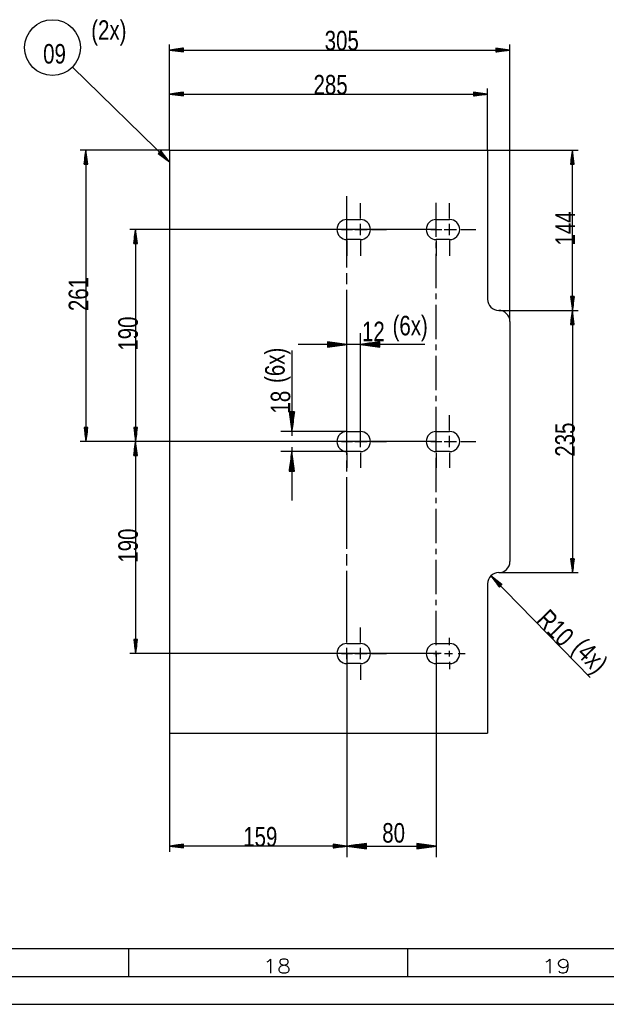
# Model space of a CAD drawing. Header units: millimetres. Extents: x -6 to 1189, y -6 to 841.
# Tile 18 of 23: x 825 to 930, y 0 to 176. Entities that reach past the tile are written whole.
import ezdxf

# ---------------------------------------------------------------- set-up
doc = ezdxf.new("R2010")
doc.units = ezdxf.units.MM
doc.layers.add('201', color=7, linetype='Continuous')
doc.styles.add('SEACAD_Arial', font='arial.ttf', dxfattribs={"width": 0.75})
doc.styles.add('SEACAD_simplex_shx', font='simplex.shx', dxfattribs={"width": 1.025})

msp = doc.modelspace()

# ---------------------------------------------------------------- linework, layer by layer
at = {"layer": '201', "color": 7, "linetype": 'Continuous'}
for p, q in [((851.87, 153.06), (851.87, 172.03)), ((854.37, 171.36), (851.87, 171.03)), ((854.37, 171.19), (853.02, 171.19)), ((854.37, 171.24), (853.41, 171.24)), ((854.37, 171.29), (853.8, 171.29)), ((854.37, 171.34), (854.18, 171.34)), ((854.37, 171.34), (854.18, 171.34)), ((854.37, 170.7), (854.37, 171.36)), ((912.87, 171.03), (910.37, 171.36)), ((910.37, 171.36), (910.37, 170.7)), ((910.37, 171.34), (910.55, 171.34)), ((910.37, 171.34), (910.55, 171.34)), ((910.37, 171.29), (910.94, 171.29)), ((910.37, 171.24), (911.32, 171.24)), ((910.37, 171.19), (911.71, 171.19)), ((912.87, 122.36), (912.87, 172.03)), ((851.87, 171.03), (912.87, 171.03)), ((851.87, 171.03), (854.37, 170.7)), ((854.37, 171.03), (851.87, 171.03)), ((854.37, 171.03), (851.87, 171.03)), ((854.37, 171.08), (852.25, 171.08)), ((854.37, 170.98), (852.25, 170.98)), ((854.37, 171.13), (852.64, 171.13)), ((854.37, 170.93), (852.64, 170.93)), ((854.37, 170.88), (853.02, 170.88)), ((854.37, 170.83), (853.41, 170.83)), ((854.37, 170.78), (853.8, 170.78)), ((854.37, 170.73), (854.18, 170.73)), ((854.37, 170.73), (854.18, 170.73)), ((910.37, 171.13), (912.09, 171.13)), ((910.37, 171.08), (912.48, 171.08)), ((910.37, 170.7), (912.87, 171.03)), ((910.37, 171.03), (912.87, 171.03)), ((910.37, 171.03), (912.87, 171.03)), ((910.37, 170.98), (912.48, 170.98)), ((910.37, 170.93), (912.09, 170.93)), ((910.37, 170.88), (911.71, 170.88)), ((910.37, 170.83), (911.32, 170.83)), ((910.37, 170.78), (910.94, 170.78)), ((910.37, 170.73), (910.55, 170.73)), ((910.37, 170.73), (910.55, 170.73)), ((851.87, 150.97), (834.47, 167.97)), ((851.87, 153.06), (851.87, 164.13)), ((908.87, 153.06), (908.87, 164.13)), ((854.37, 163.46), (851.87, 163.13)), ((851.87, 163.13), (908.87, 163.13)), ((851.87, 163.13), (854.37, 162.81)), ((854.37, 163.13), (851.87, 163.13)), ((854.37, 163.13), (851.87, 163.13)), ((854.37, 163.19), (852.25, 163.19)), ((854.37, 163.08), (852.25, 163.08)), ((854.37, 163.24), (852.64, 163.24)), ((854.37, 163.03), (852.64, 163.03)), ((854.37, 163.29), (853.02, 163.29)), ((854.37, 162.98), (853.02, 162.98)), ((854.37, 163.34), (853.41, 163.34)), ((854.37, 162.93), (853.41, 162.93)), ((854.37, 163.39), (853.8, 163.39)), ((854.37, 162.88), (853.8, 162.88)), ((854.37, 163.44), (854.18, 163.44)), ((854.37, 163.44), (854.18, 163.44)), ((854.37, 162.83), (854.18, 162.83)), ((854.37, 162.83), (854.18, 162.83)), ((854.37, 162.81), (854.37, 163.46)), ((908.87, 163.13), (906.37, 163.46)), ((906.37, 163.46), (906.37, 162.81)), ((906.37, 163.44), (906.55, 163.44)), ((906.37, 163.44), (906.55, 163.44)), ((906.37, 163.39), (906.94, 163.39)), ((906.37, 163.34), (907.32, 163.34)), ((906.37, 163.29), (907.71, 163.29)), ((906.37, 163.24), (908.09, 163.24)), ((906.37, 163.19), (908.48, 163.19)), ((906.37, 162.81), (908.87, 163.13)), ((906.37, 163.13), (908.87, 163.13)), ((906.37, 163.13), (908.87, 163.13)), ((906.37, 163.08), (908.48, 163.08)), ((906.37, 163.03), (908.09, 163.03)), ((906.37, 162.98), (907.71, 162.98)), ((906.37, 162.93), (907.32, 162.93)), ((906.37, 162.88), (906.94, 162.88)), ((906.37, 162.83), (906.55, 162.83)), ((906.37, 162.83), (906.55, 162.83)), ((851.87, 153.06), (835.87, 153.06)), ((836.87, 153.06), (836.54, 150.56)), ((836.71, 150.56), (836.71, 151.9)), ((836.76, 150.56), (836.76, 152.29)), ((836.82, 150.56), (836.82, 152.68)), ((836.87, 153.06), (836.87, 100.86)), ((837.2, 150.56), (836.87, 153.06)), ((836.87, 150.56), (836.87, 153.06)), ((836.87, 150.56), (836.87, 153.06)), ((836.92, 150.56), (836.92, 152.68)), ((836.97, 150.56), (836.97, 152.29)), ((837.02, 150.56), (837.02, 151.9)), ((850.31, 152.96), (849.85, 152.48)), ((849.85, 152.48), (851.87, 150.97)), ((849.86, 152.5), (850, 152.37)), ((849.86, 152.5), (850, 152.37)), ((849.9, 152.54), (850.31, 152.14)), ((849.94, 152.57), (850.62, 151.91)), ((849.97, 152.61), (850.93, 151.67)), ((850.01, 152.65), (851.24, 151.44)), ((850.04, 152.68), (851.55, 151.21)), ((850.11, 152.76), (851.63, 151.28)), ((850.15, 152.79), (851.39, 151.58)), ((850.18, 152.83), (851.14, 151.89)), ((850.22, 152.87), (850.9, 152.2)), ((850.26, 152.9), (850.66, 152.5)), ((850.29, 152.94), (850.42, 152.81)), ((850.29, 152.94), (850.42, 152.81)), ((851.87, 150.97), (850.31, 152.96)), ((851.87, 153.06), (851.87, 48.61)), ((851.87, 153.06), (908.87, 153.06)), ((908.87, 153.06), (925.08, 153.06)), ((908.87, 153.06), (908.87, 126.36)), ((924.08, 153.06), (923.75, 150.56)), ((923.93, 150.56), (923.93, 151.9)), ((923.98, 150.56), (923.98, 152.29)), ((924.03, 150.56), (924.03, 152.68)), ((924.08, 124.36), (924.08, 153.06)), ((924.41, 150.56), (924.08, 153.06)), ((924.08, 150.56), (924.08, 153.06)), ((924.08, 150.56), (924.08, 153.06)), ((924.13, 150.56), (924.13, 152.68)), ((924.18, 150.56), (924.18, 152.29)), ((924.23, 150.56), (924.23, 151.9)), ((836.54, 150.56), (837.2, 150.56)), ((836.56, 150.56), (836.56, 150.75)), ((836.56, 150.56), (836.56, 150.75)), ((836.61, 150.56), (836.61, 151.13)), ((836.66, 150.56), (836.66, 151.52)), ((837.07, 150.56), (837.07, 151.52)), ((837.12, 150.56), (837.12, 151.13)), ((837.17, 150.56), (837.17, 150.75)), ((837.17, 150.56), (837.17, 150.75)), ((923.75, 150.56), (924.41, 150.56)), ((923.78, 150.56), (923.78, 150.75)), ((923.78, 150.56), (923.78, 150.75)), ((923.83, 150.56), (923.83, 151.13)), ((923.88, 150.56), (923.88, 151.52)), ((924.29, 150.56), (924.29, 151.52)), ((924.34, 150.56), (924.34, 151.13)), ((924.39, 150.56), (924.39, 150.75)), ((924.39, 150.56), (924.39, 150.75)), ((883.67, 132.06), (883.67, 144.86)), ((883.67, 140.86), (883.67, 143.56)), ((886.07, 140.86), (886.07, 143.56)), ((899.67, 137.52), (899.67, 143.66)), ((899.67, 140.86), (899.67, 143.56)), ((902.07, 140.86), (902.07, 143.56)), ((883.67, 140.66), (886.07, 140.66)), ((883.67, 137.86), (883.67, 139.86)), ((886.07, 137.86), (886.07, 139.86)), ((899.67, 140.66), (902.07, 140.66)), ((899.67, 137.86), (899.67, 139.86)), ((902.07, 137.86), (902.07, 139.86)), ((899.67, 138.86), (844.77, 138.86)), ((845.77, 138.86), (845.44, 136.36)), ((845.61, 136.36), (845.61, 137.7)), ((845.67, 136.36), (845.67, 138.09)), ((845.72, 136.36), (845.72, 138.48)), ((845.77, 138.86), (845.77, 100.86)), ((846.1, 136.36), (845.77, 138.86)), ((845.77, 136.36), (845.77, 138.86)), ((845.77, 136.36), (845.77, 138.86)), ((845.82, 136.36), (845.82, 138.48)), ((845.87, 136.36), (845.87, 138.09)), ((845.92, 136.36), (845.92, 137.7)), ((881.67, 138.86), (878.97, 138.86)), ((882.67, 138.86), (884.67, 138.86)), ((885.07, 138.86), (887.07, 138.86)), ((885.67, 138.86), (887.27, 138.86)), ((888.07, 138.86), (890.77, 138.86)), ((897.67, 138.86), (894.97, 138.86)), ((898.67, 138.86), (900.67, 138.86)), ((901.07, 138.86), (903.07, 138.86)), ((901.67, 138.86), (903.27, 138.86)), ((904.07, 138.86), (906.77, 138.86)), ((845.44, 136.36), (846.1, 136.36)), ((845.46, 136.36), (845.46, 136.55)), ((845.46, 136.36), (845.46, 136.55)), ((845.51, 136.36), (845.51, 136.93)), ((845.56, 136.36), (845.56, 137.32)), ((845.97, 136.36), (845.97, 137.32)), ((846.02, 136.36), (846.02, 136.93)), ((846.07, 136.36), (846.07, 136.55)), ((846.07, 136.36), (846.07, 136.55)), ((886.07, 137.06), (883.67, 137.06)), ((883.67, 136.86), (883.67, 134.16)), ((886.07, 136.86), (886.07, 134.16)), ((902.07, 137.06), (899.67, 137.06)), ((899.67, 136.86), (899.67, 134.16)), ((899.67, 135.52), (899.67, 136.52)), ((902.07, 136.86), (902.07, 134.16)), ((899.67, 128.37), (899.67, 134.52)), ((883.67, 129.06), (883.67, 131.06)), ((883.67, 115.26), (883.67, 128.06)), ((899.67, 126.37), (899.67, 127.37)), ((899.67, 119.23), (899.67, 125.37)), ((924.41, 126.86), (923.75, 126.86)), ((923.75, 126.86), (924.08, 124.36)), ((923.78, 126.86), (923.78, 126.68)), ((923.78, 126.86), (923.78, 126.68)), ((923.83, 126.86), (923.83, 126.29)), ((923.88, 126.86), (923.88, 125.91)), ((923.93, 126.86), (923.93, 125.52)), ((923.98, 126.86), (923.98, 125.13)), ((924.03, 126.86), (924.03, 124.75)), ((924.08, 124.36), (924.41, 126.86)), ((924.08, 126.86), (924.08, 124.36)), ((924.08, 126.86), (924.08, 124.36)), ((924.13, 126.86), (924.13, 124.75)), ((924.18, 126.86), (924.18, 125.13)), ((924.23, 126.86), (924.23, 125.52)), ((924.29, 126.86), (924.29, 125.91)), ((924.34, 126.86), (924.34, 126.29)), ((924.39, 126.86), (924.39, 126.68)), ((924.39, 126.86), (924.39, 126.68)), ((910.87, 124.36), (925.08, 124.36)), ((910.87, 124.36), (925.08, 124.36)), ((924.08, 124.36), (923.75, 121.86)), ((923.98, 121.86), (923.98, 123.59)), ((924.03, 121.86), (924.03, 123.98)), ((924.08, 124.36), (924.08, 77.36)), ((924.41, 121.86), (924.08, 124.36)), ((924.08, 121.86), (924.08, 124.36)), ((924.08, 121.86), (924.08, 124.36)), ((924.13, 121.86), (924.13, 123.98)), ((924.18, 121.86), (924.18, 123.59)), ((912.87, 122.36), (912.87, 79.36)), ((923.75, 121.86), (924.41, 121.86)), ((923.78, 121.86), (923.78, 122.05)), ((923.78, 121.86), (923.78, 122.05)), ((923.83, 121.86), (923.83, 122.43)), ((923.88, 121.86), (923.88, 122.82)), ((923.93, 121.86), (923.93, 123.2)), ((924.23, 121.86), (924.23, 123.2)), ((924.29, 121.86), (924.29, 122.82)), ((924.34, 121.86), (924.34, 122.43)), ((924.39, 121.86), (924.39, 122.05)), ((924.39, 121.86), (924.39, 122.05)), ((883.67, 100.86), (883.67, 120.26)), ((886.07, 100.86), (886.07, 120.26)), ((897.62, 118.26), (874.92, 118.26)), ((883.67, 118.26), (880.17, 118.72)), ((880.17, 118.72), (880.17, 117.8)), ((880.17, 118.71), (880.19, 118.71)), ((880.17, 118.71), (880.19, 118.71)), ((880.17, 118.66), (880.58, 118.66)), ((880.17, 118.61), (880.97, 118.61)), ((880.17, 118.56), (881.35, 118.56)), ((880.17, 118.51), (881.74, 118.51)), ((880.17, 118.46), (882.12, 118.46)), ((880.17, 118.41), (882.51, 118.41)), ((880.17, 118.36), (882.89, 118.36)), ((880.17, 118.31), (883.28, 118.31)), ((880.17, 117.8), (883.67, 118.26)), ((880.17, 118.26), (883.67, 118.26)), ((880.17, 118.26), (883.67, 118.26)), ((889.57, 118.72), (886.07, 118.26)), ((886.07, 118.26), (889.57, 117.8)), ((889.57, 118.26), (886.07, 118.26)), ((889.57, 118.26), (886.07, 118.26)), ((889.57, 118.31), (886.45, 118.31)), ((889.57, 118.36), (886.84, 118.36)), ((889.57, 118.41), (887.22, 118.41)), ((889.57, 118.46), (887.61, 118.46)), ((889.57, 118.51), (888, 118.51)), ((889.57, 118.56), (888.38, 118.56)), ((889.57, 118.61), (888.77, 118.61)), ((889.57, 118.66), (889.15, 118.66)), ((889.57, 118.71), (889.54, 118.71)), ((889.57, 118.71), (889.54, 118.71)), ((889.57, 117.8), (889.57, 118.72)), ((873.79, 117.16), (873.79, 101.86)), ((880.17, 118.21), (883.28, 118.21)), ((880.17, 118.16), (882.89, 118.16)), ((880.17, 118.11), (882.51, 118.11)), ((880.17, 118.05), (882.12, 118.05)), ((880.17, 118), (881.74, 118)), ((880.17, 117.95), (881.35, 117.95)), ((880.17, 117.9), (880.97, 117.9)), ((880.17, 117.85), (880.58, 117.85)), ((880.17, 117.8), (880.19, 117.8)), ((880.17, 117.8), (880.19, 117.8)), ((889.57, 118.21), (886.45, 118.21)), ((889.57, 118.16), (886.84, 118.16)), ((889.57, 118.11), (887.22, 118.11)), ((889.57, 118.05), (887.61, 118.05)), ((889.57, 118), (888, 118)), ((889.57, 117.95), (888.38, 117.95)), ((889.57, 117.9), (888.77, 117.9)), ((889.57, 117.85), (889.15, 117.85)), ((889.57, 117.8), (889.54, 117.8)), ((889.57, 117.8), (889.54, 117.8)), ((899.67, 117.23), (899.67, 118.23)), ((899.67, 110.08), (899.67, 116.23)), ((883.67, 112.26), (883.67, 114.26)), ((883.67, 98.46), (883.67, 111.26)), ((899.67, 108.08), (899.67, 109.08)), ((874.25, 106.16), (873.33, 106.16)), ((873.33, 106.16), (873.79, 102.66)), ((873.34, 106.16), (873.34, 106.13)), ((873.34, 106.16), (873.34, 106.13)), ((873.39, 106.16), (873.39, 105.75)), ((873.44, 106.16), (873.44, 105.36)), ((873.49, 106.16), (873.49, 104.98)), ((873.54, 106.16), (873.54, 104.59)), ((873.59, 106.16), (873.59, 104.21)), ((873.64, 106.16), (873.64, 103.82)), ((873.69, 106.16), (873.69, 103.43)), ((873.74, 106.16), (873.74, 103.05)), ((873.79, 102.66), (874.25, 106.16)), ((873.79, 106.16), (873.79, 102.66)), ((873.79, 106.16), (873.79, 102.66)), ((873.84, 106.16), (873.84, 103.05)), ((873.9, 106.16), (873.9, 103.43)), ((873.95, 106.16), (873.95, 103.82)), ((874, 106.16), (874, 104.21)), ((874.05, 106.16), (874.05, 104.59)), ((874.1, 106.16), (874.1, 104.98)), ((874.15, 106.16), (874.15, 105.36)), ((874.2, 106.16), (874.2, 105.75)), ((874.25, 106.16), (874.25, 106.13)), ((874.25, 106.16), (874.25, 106.13)), ((899.67, 100.94), (899.67, 107.08)), ((883.67, 102.86), (883.67, 105.56)), ((886.07, 102.86), (886.07, 105.56)), ((899.67, 102.86), (899.67, 105.56)), ((902.07, 102.86), (902.07, 105.56)), ((837.2, 103.36), (836.54, 103.36)), ((836.54, 103.36), (836.87, 100.86)), ((836.56, 103.36), (836.56, 103.18)), ((836.56, 103.36), (836.56, 103.18)), ((836.61, 103.36), (836.61, 102.79)), ((836.66, 103.36), (836.66, 102.41)), ((836.71, 103.36), (836.71, 102.02)), ((836.76, 103.36), (836.76, 101.63)), ((836.82, 103.36), (836.82, 101.25)), ((836.87, 100.86), (837.2, 103.36)), ((836.87, 103.36), (836.87, 100.86)), ((836.87, 103.36), (836.87, 100.86)), ((836.92, 103.36), (836.92, 101.25)), ((836.97, 103.36), (836.97, 101.63)), ((837.02, 103.36), (837.02, 102.02)), ((837.07, 103.36), (837.07, 102.41)), ((837.12, 103.36), (837.12, 102.79)), ((837.17, 103.36), (837.17, 103.18)), ((837.17, 103.36), (837.17, 103.18)), ((846.1, 103.36), (845.44, 103.36)), ((845.44, 103.36), (845.77, 100.86)), ((845.46, 103.36), (845.46, 103.18)), ((845.46, 103.36), (845.46, 103.18)), ((845.51, 103.36), (845.51, 102.79)), ((845.56, 103.36), (845.56, 102.41)), ((845.61, 103.36), (845.61, 102.02)), ((845.67, 103.36), (845.67, 101.63)), ((845.72, 103.36), (845.72, 101.25)), ((845.77, 100.86), (846.1, 103.36)), ((845.77, 103.36), (845.77, 100.86)), ((845.77, 103.36), (845.77, 100.86)), ((845.82, 103.36), (845.82, 101.25)), ((845.87, 103.36), (845.87, 101.63)), ((845.92, 103.36), (845.92, 102.02)), ((845.97, 103.36), (845.97, 102.41)), ((846.02, 103.36), (846.02, 102.79)), ((846.07, 103.36), (846.07, 103.18)), ((846.07, 103.36), (846.07, 103.18)), ((883.67, 102.66), (871.79, 102.66)), ((883.67, 102.66), (886.07, 102.66)), ((899.67, 102.66), (902.07, 102.66)), ((899.67, 100.86), (835.87, 100.86)), ((899.67, 100.86), (844.77, 100.86)), ((883.67, 100.86), (844.77, 100.86)), ((845.77, 100.86), (845.44, 98.36)), ((845.77, 100.86), (845.77, 62.86)), ((846.1, 98.36), (845.77, 100.86)), ((845.77, 98.36), (845.77, 100.86)), ((845.77, 98.36), (845.77, 100.86)), ((881.67, 100.86), (878.97, 100.86)), ((882.67, 100.86), (884.67, 100.86)), ((883.67, 99.86), (883.67, 101.86)), ((885.07, 100.86), (887.07, 100.86)), ((885.67, 100.86), (887.27, 100.86)), ((886.07, 99.86), (886.07, 101.86)), ((888.07, 100.86), (890.77, 100.86)), ((897.67, 100.86), (894.97, 100.86)), ((898.67, 100.86), (900.67, 100.86)), ((899.67, 99.86), (899.67, 101.86)), ((901.07, 100.86), (903.07, 100.86)), ((901.67, 100.86), (903.27, 100.86)), ((902.07, 99.86), (902.07, 101.86)), ((904.07, 100.86), (906.77, 100.86)), ((845.51, 98.36), (845.51, 98.93)), ((845.56, 98.36), (845.56, 99.32)), ((845.61, 98.36), (845.61, 99.7)), ((845.67, 98.36), (845.67, 100.09)), ((845.72, 98.36), (845.72, 100.48)), ((845.82, 98.36), (845.82, 100.48)), ((845.87, 98.36), (845.87, 100.09)), ((845.92, 98.36), (845.92, 99.7)), ((845.97, 98.36), (845.97, 99.32)), ((846.02, 98.36), (846.02, 98.93)), ((883.67, 99.06), (871.79, 99.06)), ((873.79, 99.06), (873.33, 95.56)), ((873.79, 99.86), (873.79, 90.31)), ((874.25, 95.56), (873.79, 99.06)), ((873.79, 95.56), (873.79, 99.06)), ((873.79, 95.56), (873.79, 99.06)), ((886.07, 99.06), (883.67, 99.06)), ((883.67, 98.86), (883.67, 96.16)), ((886.07, 98.86), (886.07, 96.16)), ((899.67, 98.94), (899.67, 99.94)), ((902.07, 99.06), (899.67, 99.06)), ((899.67, 98.86), (899.67, 96.16)), ((902.07, 98.86), (902.07, 96.16)), ((845.44, 98.36), (846.1, 98.36)), ((845.46, 98.36), (845.46, 98.55)), ((845.46, 98.36), (845.46, 98.55)), ((846.07, 98.36), (846.07, 98.55)), ((846.07, 98.36), (846.07, 98.55)), ((873.54, 95.56), (873.54, 97.13)), ((873.59, 95.56), (873.59, 97.52)), ((873.64, 95.56), (873.64, 97.9)), ((873.69, 95.56), (873.69, 98.29)), ((873.74, 95.56), (873.74, 98.68)), ((873.84, 95.56), (873.84, 98.68)), ((873.9, 95.56), (873.9, 98.29)), ((873.95, 95.56), (873.95, 97.9)), ((874, 95.56), (874, 97.52)), ((874.05, 95.56), (874.05, 97.13)), ((883.67, 95.46), (883.67, 97.46)), ((899.67, 91.8), (899.67, 97.94)), ((873.33, 95.56), (874.25, 95.56)), ((873.34, 95.56), (873.34, 95.59)), ((873.34, 95.56), (873.34, 95.59)), ((873.39, 95.56), (873.39, 95.98)), ((873.44, 95.56), (873.44, 96.36)), ((873.49, 95.56), (873.49, 96.75)), ((874.1, 95.56), (874.1, 96.75)), ((874.15, 95.56), (874.15, 96.36)), ((874.2, 95.56), (874.2, 95.98)), ((874.25, 95.56), (874.25, 95.59)), ((874.25, 95.56), (874.25, 95.59)), ((883.67, 81.66), (883.67, 94.46)), ((899.67, 89.8), (899.67, 90.8)), ((899.67, 82.65), (899.67, 88.8)), ((899.67, 80.65), (899.67, 81.65)), ((883.67, 78.66), (883.67, 80.66)), ((899.67, 73.51), (899.67, 79.65)), ((924.41, 79.86), (923.75, 79.86)), ((923.75, 79.86), (924.08, 77.36)), ((923.78, 79.86), (923.78, 79.68)), ((923.78, 79.86), (923.78, 79.68)), ((923.83, 79.86), (923.83, 79.29)), ((923.88, 79.86), (923.88, 78.91)), ((923.93, 79.86), (923.93, 78.52)), ((923.98, 79.86), (923.98, 78.13)), ((924.03, 79.86), (924.03, 77.75)), ((924.08, 77.36), (924.41, 79.86)), ((924.08, 79.86), (924.08, 77.36)), ((924.08, 79.86), (924.08, 77.36)), ((924.13, 79.86), (924.13, 77.75)), ((924.18, 79.86), (924.18, 78.13)), ((924.23, 79.86), (924.23, 78.52)), ((924.29, 79.86), (924.29, 78.91)), ((924.34, 79.86), (924.34, 79.29)), ((924.39, 79.86), (924.39, 79.68)), ((924.39, 79.86), (924.39, 79.68)), ((883.67, 64.86), (883.67, 77.66)), ((909.47, 76.79), (927.25, 58.58)), ((909.47, 76.79), (910.98, 74.77)), ((911.45, 75.23), (909.47, 76.79)), ((911.22, 75), (909.47, 76.79)), ((911.22, 75), (909.47, 76.79)), ((911.18, 74.97), (909.7, 76.48)), ((911.25, 75.04), (909.77, 76.55)), ((911.14, 74.93), (909.94, 76.17)), ((911.29, 75.08), (910.08, 76.31)), ((911.32, 75.11), (910.39, 76.07)), ((910.87, 77.36), (925.08, 77.36)), ((908.87, 75.36), (908.87, 48.61)), ((911.11, 74.9), (910.17, 75.86)), ((911.07, 74.86), (910.4, 75.55)), ((911.03, 74.83), (910.64, 75.24)), ((911.36, 75.15), (910.69, 75.83)), ((911, 74.79), (910.87, 74.92)), ((911, 74.79), (910.87, 74.92)), ((910.98, 74.77), (911.45, 75.23)), ((911.4, 75.18), (911, 75.59)), ((911.43, 75.22), (911.3, 75.35)), ((911.43, 75.22), (911.3, 75.35)), ((899.67, 71.51), (899.67, 72.51)), ((899.67, 64.36), (899.67, 70.51)), ((886.07, 64.86), (886.07, 67.56)), ((846.1, 65.36), (845.44, 65.36)), ((845.44, 65.36), (845.77, 62.86)), ((845.46, 65.36), (845.46, 65.18)), ((845.46, 65.36), (845.46, 65.18)), ((845.51, 65.36), (845.51, 64.79)), ((845.56, 65.36), (845.56, 64.41)), ((845.61, 65.36), (845.61, 64.02)), ((845.67, 65.36), (845.67, 63.63)), ((845.72, 65.36), (845.72, 63.25)), ((845.77, 62.86), (846.1, 65.36)), ((845.77, 65.36), (845.77, 62.86)), ((845.77, 65.36), (845.77, 62.86)), ((845.82, 65.36), (845.82, 63.25)), ((845.87, 65.36), (845.87, 63.63)), ((845.92, 65.36), (845.92, 64.02)), ((845.97, 65.36), (845.97, 64.41)), ((846.02, 65.36), (846.02, 64.79)), ((846.07, 65.36), (846.07, 65.18)), ((846.07, 65.36), (846.07, 65.18)), ((902.07, 64.36), (902.07, 65.66)), ((883.67, 64.66), (886.07, 64.66)), ((883.67, 61.86), (883.67, 63.86)), ((886.07, 61.86), (886.07, 63.86)), ((899.67, 64.66), (902.07, 64.66)), ((899.67, 62.86), (844.77, 62.86)), ((881.67, 62.86), (878.97, 62.86)), ((882.67, 62.86), (884.67, 62.86)), ((883.67, 62.86), (883.67, 27.35)), ((883.67, 62.86), (883.67, 26.35)), ((885.07, 62.86), (887.07, 62.86)), ((885.67, 62.86), (887.27, 62.86)), ((888.07, 62.86), (890.77, 62.86)), ((898.17, 62.86), (896.87, 62.86)), ((899.17, 62.86), (900.17, 62.86)), ((900.57, 62.86), (899.27, 62.86)), ((899.67, 62.36), (899.67, 63.36)), ((899.67, 62.86), (899.67, 26.35)), ((901.17, 62.86), (902.47, 62.86)), ((901.57, 62.86), (902.57, 62.86)), ((902.07, 62.36), (902.07, 63.36)), ((903.57, 62.86), (904.87, 62.86)), ((886.07, 61.06), (883.67, 61.06)), ((883.67, 60.86), (883.67, 58.16)), ((886.07, 60.86), (886.07, 58.16)), ((899.67, 61.36), (899.67, 60.06)), ((902.07, 61.06), (899.67, 61.06)), ((902.07, 61.36), (902.07, 60.06)), ((851.87, 48.61), (851.87, 27.35)), ((851.87, 48.61), (908.87, 48.61)), ((854.37, 28.68), (851.87, 28.35)), ((883.67, 28.35), (851.87, 28.35)), ((851.87, 28.35), (854.37, 28.02)), ((854.37, 28.35), (851.87, 28.35)), ((854.37, 28.35), (851.87, 28.35)), ((854.37, 28.4), (852.25, 28.4)), ((854.37, 28.3), (852.25, 28.3)), ((854.37, 28.45), (852.64, 28.45)), ((854.37, 28.25), (852.64, 28.25)), ((854.37, 28.5), (853.02, 28.5)), ((854.37, 28.56), (853.41, 28.56)), ((854.37, 28.61), (853.8, 28.61)), ((854.37, 28.66), (854.18, 28.66)), ((854.37, 28.66), (854.18, 28.66)), ((854.37, 28.02), (854.37, 28.68)), ((883.67, 28.35), (881.17, 28.68)), ((881.17, 28.68), (881.17, 28.02)), ((881.17, 28.66), (881.35, 28.66)), ((881.17, 28.66), (881.35, 28.66)), ((881.17, 28.61), (881.74, 28.61)), ((881.17, 28.56), (882.12, 28.56)), ((881.17, 28.5), (882.51, 28.5)), ((881.17, 28.45), (882.89, 28.45)), ((881.17, 28.4), (883.28, 28.4)), ((881.17, 28.02), (883.67, 28.35)), ((881.17, 28.35), (883.67, 28.35)), ((881.17, 28.35), (883.67, 28.35)), ((881.17, 28.3), (883.28, 28.3)), ((881.17, 28.25), (882.89, 28.25)), ((887.17, 28.81), (883.67, 28.35)), ((883.67, 28.35), (899.67, 28.35)), ((883.67, 28.35), (887.17, 27.89)), ((887.17, 28.35), (883.67, 28.35)), ((887.17, 28.35), (883.67, 28.35)), ((887.17, 28.4), (884.05, 28.4)), ((887.17, 28.3), (884.05, 28.3)), ((887.17, 28.45), (884.44, 28.45)), ((887.17, 28.25), (884.44, 28.25)), ((887.17, 28.5), (884.82, 28.5)), ((887.17, 28.56), (885.21, 28.56)), ((887.17, 28.61), (885.6, 28.61)), ((887.17, 28.66), (885.98, 28.66)), ((887.17, 28.71), (886.37, 28.71)), ((887.17, 28.76), (886.75, 28.76)), ((887.17, 28.81), (887.14, 28.81)), ((887.17, 28.81), (887.14, 28.81)), ((887.17, 27.89), (887.17, 28.81)), ((899.67, 28.35), (896.17, 28.81)), ((896.17, 28.81), (896.17, 27.89)), ((896.17, 28.81), (896.19, 28.81)), ((896.17, 28.81), (896.19, 28.81)), ((896.17, 28.76), (896.58, 28.76)), ((896.17, 28.71), (896.97, 28.71)), ((896.17, 28.66), (897.35, 28.66)), ((896.17, 28.61), (897.74, 28.61)), ((896.17, 28.56), (898.12, 28.56)), ((896.17, 28.5), (898.51, 28.5)), ((896.17, 28.45), (898.89, 28.45)), ((896.17, 28.4), (899.28, 28.4)), ((896.17, 27.89), (899.67, 28.35)), ((896.17, 28.35), (899.67, 28.35)), ((896.17, 28.35), (899.67, 28.35)), ((896.17, 28.3), (899.28, 28.3)), ((896.17, 28.25), (898.89, 28.25)), ((854.37, 28.2), (853.02, 28.2)), ((854.37, 28.15), (853.41, 28.15)), ((854.37, 28.1), (853.8, 28.1)), ((854.37, 28.05), (854.18, 28.05)), ((854.37, 28.05), (854.18, 28.05)), ((881.17, 28.2), (882.51, 28.2)), ((881.17, 28.15), (882.12, 28.15)), ((881.17, 28.1), (881.74, 28.1)), ((881.17, 28.05), (881.35, 28.05)), ((881.17, 28.05), (881.35, 28.05)), ((887.17, 28.2), (884.82, 28.2)), ((887.17, 28.15), (885.21, 28.15)), ((887.17, 28.1), (885.6, 28.1)), ((887.17, 28.05), (885.98, 28.05)), ((887.17, 28), (886.37, 28)), ((887.17, 27.95), (886.75, 27.95)), ((887.17, 27.89), (887.14, 27.89)), ((887.17, 27.89), (887.14, 27.89)), ((896.17, 28.2), (898.51, 28.2)), ((896.17, 28.15), (898.12, 28.15)), ((896.17, 28.1), (897.74, 28.1)), ((896.17, 28.05), (897.35, 28.05)), ((896.17, 28), (896.97, 28)), ((896.17, 27.95), (896.58, 27.95)), ((896.17, 27.89), (896.19, 27.89)), ((896.17, 27.89), (896.19, 27.89)), ((10, 10), (1179, 10)), ((844.5, 10), (844.5, 5)), ((894.5, 10), (894.5, 5)), ((5, 5), (1184, 5)), ((0, 0), (1189, 0))]:
    msp.add_line(p, q, dxfattribs=at)
msp.add_circle((830.89, 171.46), 5, dxfattribs=at)
for centre, radius, start, end in [((883.67, 138.86), 1.8, 90, 270), ((886.07, 138.86), 1.8, 270, 90), ((899.67, 138.86), 1.8, 90, 270), ((902.07, 138.86), 1.8, 270, 90), ((910.87, 126.36), 2, 180, 270), ((910.87, 122.36), 2, 0, 90), ((883.67, 100.86), 1.8, 90, 270), ((886.07, 100.86), 1.8, 270, 90), ((899.67, 100.86), 1.8, 90, 270), ((902.07, 100.86), 1.8, 270, 90), ((910.87, 79.36), 2, 270, 0), ((910.87, 75.36), 2, 90, 180), ((883.67, 62.86), 1.8, 90, 270), ((886.07, 62.86), 1.8, 270, 90), ((899.67, 62.86), 1.8, 90, 270), ((902.07, 62.86), 1.8, 270, 90)]:
    msp.add_arc(centre, radius, start, end, dxfattribs=at)

# ---------------------------------------------------------------- texts
at = {"layer": '201', "attachment_point": 7}
for s, insert, char_height, width, style in [('{\\fArial|b0||i0||c0|p34;\\C7;\\H3.5;\\W0.75;(2x)}', (837.83, 171.8), 3.5, 6.2391, 'SEACAD_Arial'), ('{\\fArial|b0||i0||c0|p34;\\C7;\\H3.5;\\W0.75;305}', (879.67, 170.92), 3.5, 5.9348, 'SEACAD_Arial'), ('{\\fArial|b0||i0||c0|p34;\\C7;\\H3.5;\\W0.75;09}', (829.21, 168.55), 3.5, 3.9565, 'SEACAD_Arial'), ('{\\fArial|b0||i0||c0|p34;\\C7;\\H3.5;\\W0.75;285}', (877.67, 163.02), 3.5, 5.9348, 'SEACAD_Arial'), ('{\\fArial|b0||i0||c0|p34;\\C7;\\H3.5;\\W0.75;12}', (886.36, 118.84), 3.5, 3.9565, 'SEACAD_Arial'), ('{\\fArial|b0||i0||c0|p34;\\C7;\\H3.5;\\W0.75;(6x)}', (891.84, 118.84), 3.5, 6.2391, 'SEACAD_Arial'), ('{\\fArial|b0||i0||c0|p34;\\C7;\\H3.5;\\W0.75;159}', (865.07, 28.23), 3.5, 5.9348, 'SEACAD_Arial'), ('{\\fArial|b0||i0||c0|p34;\\C7;\\H3.5;\\W0.75;80}', (889.99, 28.93), 3.5, 3.9565, 'SEACAD_Arial'), ('{\\fsimplex|b0||i0||c0|p34;\\C7;\\H2.5;\\W1.179;18}', (868.6, 5.57), 2.5, 6.7361, 'SEACAD_simplex_shx'), ('{\\fsimplex|b0||i0||c0|p34;\\C7;\\H2.5;\\W1.212;19}', (918.6, 5.57), 2.5, 6.875, 'SEACAD_simplex_shx')]:
    msp.add_mtext(s, dxfattribs=dict(at, insert=insert, char_height=char_height, width=width, style=style))
at = {"layer": '201', "char_height": 3.5, "attachment_point": 7, "style": 'SEACAD_Arial'}
for s, insert, width, rotation in [('{\\fArial|b0||i0||c0|p34;\\C7;\\H3.5;\\W0.75;144}', (924.54, 135.99), 5.9348, 90), ('{\\fArial|b0||i0||c0|p34;\\C7;\\H3.5;\\W0.75;261}', (837.33, 124.24), 5.9348, 90), ('{\\fArial|b0||i0||c0|p34;\\C7;\\H3.5;\\W0.75;190}', (846.23, 117.14), 5.9348, 90), ('{\\fArial|b0||i0||c0|p34;\\C7;\\H3.5;\\W0.75;(6x)}', (873.55, 111.36), 6.2391, 90), ('{\\fArial|b0||i0||c0|p34;\\C7;\\H3.5;\\W0.75;18}', (873.55, 105.88), 3.9565, 90), ('{\\fArial|b0||i0||c0|p34;\\C7;\\H3.5;\\W0.75;235}', (924.54, 98.14), 5.9348, 90), ('{\\fArial|b0||i0||c0|p34;\\C7;\\H3.5;\\W0.75;190}', (846.23, 79.14), 5.9348, 90), ('{\\fArial|b0||i0||c0|p34;\\C7;\\H3.5;\\W0.75;R}', (917.4, 68.63), 2.587, 314.3257), ('{\\fArial|b0||i0||c0|p34;\\C7;\\H3.5;\\W0.75;10}', (919.25, 66.74), 3.9565, 314.3257), ('{\\fArial|b0||i0||c0|p34;\\C7;\\H3.5;\\W0.75;(4x)}', (923.07, 62.82), 6.2391, 314.3257)]:
    msp.add_mtext(s, dxfattribs=dict(at, insert=insert, width=width, rotation=rotation))

doc.saveas('drawing.dxf')
